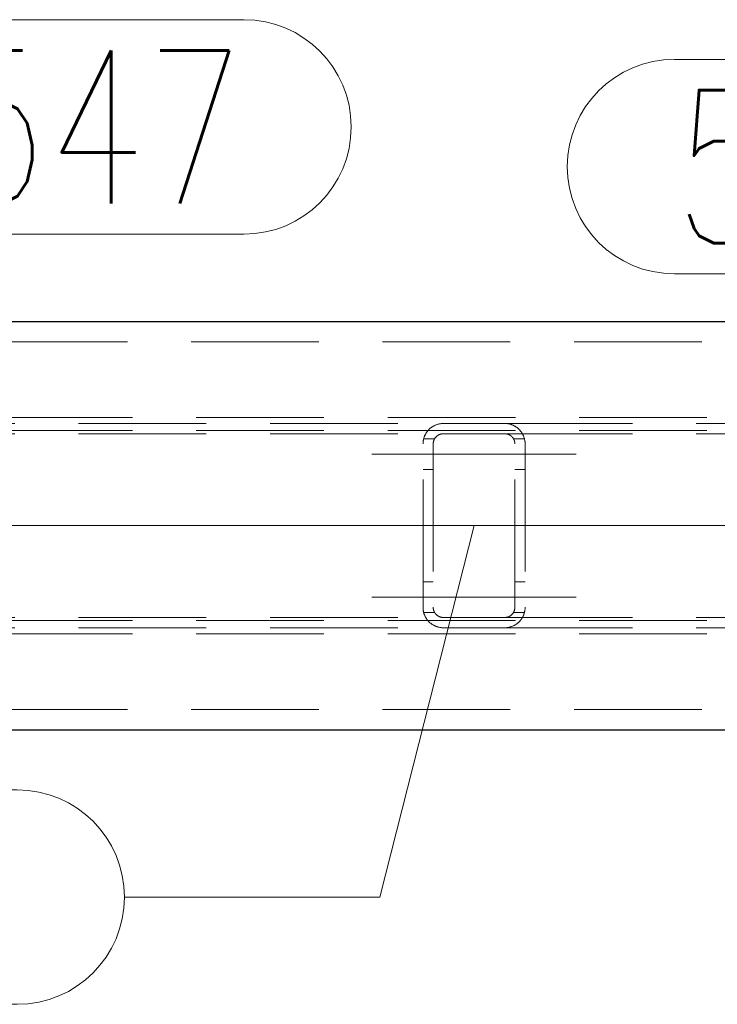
# Model space of a CAD drawing. Header units: millimetres. Extents: x -853 to -247, y 10927 to 11422.
# Tile 7 of 59: x -741 to -727, y 10963 to 10983. Entities that reach past the tile are written whole.
import ezdxf

# ---------------------------------------------------------------- set-up
doc = ezdxf.new("R2010")
doc.units = ezdxf.units.MM
doc.header["$LTSCALE"] = 10
doc.linetypes.add('HIDDEN', pattern=[0.375, 0.25, -0.125])
doc.linetypes.add('MITTE', pattern=[2, 1.25, -0.25, 0.25, -0.25])
for name, color, linetype, lineweight in [('PS_Hidden', 2, 'HIDDEN', 9), ('PS_Mid', 5, 'MITTE', 15), ('PS_Pos', 1, 'Continuous', 15), ('PS_Shape', 161, 'Continuous', 30), ('PS_SOLID', 7, 'Continuous', 30)]:
    doc.layers.add(name, color=color, linetype=linetype, lineweight=lineweight)
doc.styles.add('simplex', font='simplex.shx', dxfattribs={"width": 0.75})

# ---------------------------------------------------------------- blocks, each defined once
blk = doc.blocks.new('*X234')
at = {"layer": 'PS_Hidden', "color": 2, "linetype": 'HIDDEN'}
for p, q in [((-779.036, 10976.303), (-606.305, 10976.303)), ((-771.436, 10974.823), (-634.272, 10974.823)), ((-751.241, 10974.703), (-732.846, 10974.703)), ((-733.037, 10974.654), (-733.028, 10974.659)), ((-733.028, 10974.659), (-733.019, 10974.664)), ((-733.019, 10974.664), (-733.009, 10974.668)), ((-733.009, 10974.668), (-732.999, 10974.673)), ((-732.999, 10974.673), (-732.989, 10974.677)), ((-732.989, 10974.677), (-732.978, 10974.681)), ((-732.978, 10974.681), (-732.968, 10974.684)), ((-732.968, 10974.684), (-732.956, 10974.688)), ((-732.956, 10974.688), (-732.944, 10974.691)), ((-732.944, 10974.691), (-732.931, 10974.694)), ((-732.931, 10974.694), (-732.918, 10974.697)), ((-732.918, 10974.697), (-732.904, 10974.699)), ((-732.904, 10974.699), (-732.89, 10974.701)), ((-732.89, 10974.701), (-732.875, 10974.702)), ((-732.875, 10974.702), (-732.861, 10974.703)), ((-732.861, 10974.703), (-732.846, 10974.703)), ((-732.846, 10974.703), (-731.646, 10974.703)), ((-732.846, 10974.703), (-732.846, 10974.703)), ((-731.646, 10974.703), (-731.631, 10974.703)), ((-731.646, 10974.703), (-713.251, 10974.703)), ((-731.631, 10974.703), (-731.617, 10974.702)), ((-731.617, 10974.702), (-731.602, 10974.701)), ((-731.602, 10974.701), (-731.587, 10974.699)), ((-731.587, 10974.699), (-731.573, 10974.696)), ((-731.573, 10974.696), (-731.56, 10974.694)), ((-731.56, 10974.694), (-731.547, 10974.691)), ((-731.547, 10974.691), (-731.536, 10974.688)), ((-731.536, 10974.688), (-731.525, 10974.684)), ((-731.525, 10974.684), (-731.514, 10974.68)), ((-731.514, 10974.68), (-731.503, 10974.676)), ((-731.503, 10974.676), (-731.492, 10974.672)), ((-731.492, 10974.672), (-731.482, 10974.668)), ((-731.482, 10974.668), (-731.472, 10974.663)), ((-731.472, 10974.663), (-731.463, 10974.658)), ((-731.463, 10974.658), (-731.453, 10974.653)), ((-771.436, 10974.563), (-634.272, 10974.563)), ((-751.241, 10974.503), (-732.846, 10974.503)), ((-733.214, 10974.46), (-733.21, 10974.469)), ((-733.21, 10974.469), (-733.206, 10974.477)), ((-733.206, 10974.477), (-733.202, 10974.485)), ((-733.202, 10974.485), (-733.198, 10974.493)), ((-733.198, 10974.493), (-733.193, 10974.501)), ((-733.193, 10974.501), (-733.189, 10974.509)), ((-733.189, 10974.509), (-733.184, 10974.517)), ((-733.184, 10974.517), (-733.179, 10974.525)), ((-733.179, 10974.525), (-733.174, 10974.532)), ((-733.174, 10974.532), (-733.169, 10974.539)), ((-733.169, 10974.539), (-733.164, 10974.546)), ((-733.164, 10974.546), (-733.158, 10974.553)), ((-733.158, 10974.553), (-733.152, 10974.56)), ((-733.152, 10974.56), (-733.147, 10974.567)), ((-733.147, 10974.567), (-733.141, 10974.573)), ((-733.141, 10974.573), (-733.135, 10974.58)), ((-733.135, 10974.58), (-733.129, 10974.586)), ((-733.129, 10974.586), (-733.123, 10974.592)), ((-733.123, 10974.592), (-733.116, 10974.598)), ((-733.116, 10974.598), (-733.11, 10974.604)), ((-733.11, 10974.604), (-733.103, 10974.61)), ((-733.103, 10974.61), (-733.095, 10974.616)), ((-733.095, 10974.616), (-733.088, 10974.622)), ((-733.088, 10974.622), (-733.08, 10974.627)), ((-733.08, 10974.627), (-733.072, 10974.633)), ((-733.072, 10974.633), (-733.064, 10974.639)), ((-733.064, 10974.639), (-733.055, 10974.644)), ((-733.055, 10974.644), (-733.046, 10974.649)), ((-733.046, 10974.649), (-733.037, 10974.654)), ((-732.961, 10974.467), (-732.965, 10974.464)), ((-732.956, 10974.47), (-732.961, 10974.467)), ((-732.952, 10974.473), (-732.956, 10974.47)), ((-732.947, 10974.476), (-732.952, 10974.473)), ((-732.942, 10974.478), (-732.947, 10974.476)), ((-732.937, 10974.481), (-732.942, 10974.478)), ((-732.932, 10974.484), (-732.937, 10974.481)), ((-732.927, 10974.486), (-732.932, 10974.484)), ((-732.922, 10974.488), (-732.927, 10974.486)), ((-732.916, 10974.49), (-732.922, 10974.488)), ((-732.911, 10974.492), (-732.916, 10974.49)), ((-732.905, 10974.494), (-732.911, 10974.492)), ((-732.899, 10974.496), (-732.905, 10974.494)), ((-732.893, 10974.498), (-732.899, 10974.496)), ((-732.886, 10974.499), (-732.893, 10974.498)), ((-732.88, 10974.5), (-732.886, 10974.499)), ((-732.873, 10974.501), (-732.88, 10974.5)), ((-732.866, 10974.502), (-732.873, 10974.501)), ((-732.859, 10974.503), (-732.866, 10974.502)), ((-732.853, 10974.503), (-732.859, 10974.503)), ((-732.846, 10974.503), (-732.853, 10974.503)), ((-731.646, 10974.503), (-732.846, 10974.503)), ((-731.64, 10974.503), (-731.646, 10974.503)), ((-731.646, 10974.503), (-713.251, 10974.503)), ((-731.633, 10974.503), (-731.64, 10974.503)), ((-731.627, 10974.502), (-731.633, 10974.503)), ((-731.62, 10974.501), (-731.627, 10974.502)), ((-731.614, 10974.5), (-731.62, 10974.501)), ((-731.608, 10974.499), (-731.614, 10974.5)), ((-731.601, 10974.498), (-731.608, 10974.499)), ((-731.595, 10974.496), (-731.601, 10974.498)), ((-731.589, 10974.495), (-731.595, 10974.496)), ((-731.584, 10974.493), (-731.589, 10974.495)), ((-731.578, 10974.491), (-731.584, 10974.493)), ((-731.572, 10974.489), (-731.578, 10974.491)), ((-731.567, 10974.487), (-731.572, 10974.489)), ((-731.562, 10974.484), (-731.567, 10974.487)), ((-731.556, 10974.482), (-731.562, 10974.484)), ((-731.551, 10974.479), (-731.556, 10974.482)), ((-731.547, 10974.476), (-731.551, 10974.479)), ((-731.542, 10974.474), (-731.547, 10974.476)), ((-731.537, 10974.471), (-731.542, 10974.474)), ((-731.533, 10974.468), (-731.537, 10974.471)), ((-731.529, 10974.465), (-731.533, 10974.468)), ((-731.525, 10974.462), (-731.529, 10974.465)), ((-731.453, 10974.653), (-731.444, 10974.648)), ((-731.444, 10974.648), (-731.436, 10974.643)), ((-731.436, 10974.643), (-731.427, 10974.638)), ((-731.427, 10974.638), (-731.419, 10974.632)), ((-731.419, 10974.632), (-731.411, 10974.627)), ((-731.411, 10974.627), (-731.404, 10974.622)), ((-731.404, 10974.622), (-731.397, 10974.616)), ((-731.397, 10974.616), (-731.39, 10974.61)), ((-731.39, 10974.61), (-731.383, 10974.605)), ((-731.383, 10974.605), (-731.377, 10974.599)), ((-731.377, 10974.599), (-731.37, 10974.593)), ((-731.37, 10974.593), (-731.364, 10974.586)), ((-731.364, 10974.586), (-731.358, 10974.58)), ((-731.358, 10974.58), (-731.351, 10974.573)), ((-731.351, 10974.573), (-731.345, 10974.567)), ((-731.345, 10974.567), (-731.34, 10974.56)), ((-731.34, 10974.56), (-731.334, 10974.553)), ((-731.334, 10974.553), (-731.328, 10974.546)), ((-731.328, 10974.546), (-731.323, 10974.539)), ((-731.323, 10974.539), (-731.318, 10974.531)), ((-731.318, 10974.531), (-731.313, 10974.524)), ((-731.313, 10974.524), (-731.308, 10974.516)), ((-731.308, 10974.516), (-731.303, 10974.508)), ((-731.303, 10974.508), (-731.298, 10974.5)), ((-731.298, 10974.5), (-731.294, 10974.492)), ((-731.294, 10974.492), (-731.29, 10974.484)), ((-731.29, 10974.484), (-731.285, 10974.476)), ((-731.285, 10974.476), (-731.282, 10974.468)), ((-731.282, 10974.468), (-731.278, 10974.459)), ((-733.246, 10974.322), (-733.245, 10974.332)), ((-733.246, 10974.313), (-733.246, 10974.322)), ((-733.246, 10974.303), (-733.246, 10974.313)), ((-733.246, 10971.103), (-733.246, 10974.303)), ((-733.245, 10974.332), (-733.244, 10974.341)), ((-733.244, 10974.341), (-733.243, 10974.351)), ((-733.243, 10974.351), (-733.242, 10974.36)), ((-733.242, 10974.36), (-733.24, 10974.37)), ((-733.24, 10974.37), (-733.239, 10974.379)), ((-733.239, 10974.379), (-733.237, 10974.388)), ((-733.237, 10974.388), (-733.235, 10974.398)), ((-733.235, 10974.398), (-733.232, 10974.407)), ((-733.233, 10974.403), (-733.019, 10974.403)), ((-733.232, 10974.407), (-733.23, 10974.416)), ((-733.23, 10974.416), (-733.227, 10974.425)), ((-733.227, 10974.425), (-733.224, 10974.434)), ((-733.224, 10974.434), (-733.221, 10974.443)), ((-733.221, 10974.443), (-733.218, 10974.451)), ((-733.218, 10974.451), (-733.214, 10974.46)), ((-733.045, 10974.32), (-733.046, 10974.316)), ((-733.046, 10974.316), (-733.046, 10974.312)), ((-733.046, 10974.312), (-733.046, 10974.307)), ((-733.046, 10974.307), (-733.046, 10974.303)), ((-733.046, 10974.303), (-733.046, 10971.103)), ((-733.044, 10974.329), (-733.045, 10974.325)), ((-733.045, 10974.325), (-733.045, 10974.32)), ((-733.043, 10974.338), (-733.044, 10974.333)), ((-733.044, 10974.333), (-733.044, 10974.329)), ((-733.042, 10974.342), (-733.043, 10974.338)), ((-733.041, 10974.346), (-733.042, 10974.342)), ((-733.04, 10974.351), (-733.041, 10974.346)), ((-733.039, 10974.355), (-733.04, 10974.351)), ((-733.038, 10974.359), (-733.039, 10974.355)), ((-733.037, 10974.364), (-733.038, 10974.359)), ((-733.035, 10974.368), (-733.037, 10974.364)), ((-733.034, 10974.372), (-733.035, 10974.368)), ((-733.032, 10974.376), (-733.034, 10974.372)), ((-733.03, 10974.381), (-733.032, 10974.376)), ((-733.029, 10974.385), (-733.03, 10974.381)), ((-733.027, 10974.389), (-733.029, 10974.385)), ((-733.025, 10974.393), (-733.027, 10974.389)), ((-733.023, 10974.397), (-733.025, 10974.393)), ((-733.02, 10974.401), (-733.023, 10974.397)), ((-733.018, 10974.405), (-733.02, 10974.401)), ((-733.016, 10974.409), (-733.018, 10974.405)), ((-733.013, 10974.413), (-733.016, 10974.409)), ((-733.011, 10974.416), (-733.013, 10974.413)), ((-733.008, 10974.42), (-733.011, 10974.416)), ((-733.006, 10974.424), (-733.008, 10974.42)), ((-733.003, 10974.427), (-733.006, 10974.424)), ((-733, 10974.431), (-733.003, 10974.427)), ((-732.997, 10974.434), (-733, 10974.431)), ((-732.994, 10974.438), (-732.997, 10974.434)), ((-732.991, 10974.441), (-732.994, 10974.438)), ((-732.988, 10974.444), (-732.991, 10974.441)), ((-732.984, 10974.448), (-732.988, 10974.444)), ((-732.981, 10974.451), (-732.984, 10974.448)), ((-732.977, 10974.454), (-732.981, 10974.451)), ((-732.973, 10974.457), (-732.977, 10974.454)), ((-732.969, 10974.461), (-732.973, 10974.457)), ((-732.965, 10974.464), (-732.969, 10974.461)), ((-731.521, 10974.459), (-731.525, 10974.462)), ((-731.517, 10974.456), (-731.521, 10974.459)), ((-731.513, 10974.453), (-731.517, 10974.456)), ((-731.51, 10974.449), (-731.513, 10974.453)), ((-731.506, 10974.446), (-731.51, 10974.449)), ((-731.503, 10974.443), (-731.506, 10974.446)), ((-731.5, 10974.439), (-731.503, 10974.443)), ((-731.497, 10974.436), (-731.5, 10974.439)), ((-731.494, 10974.432), (-731.497, 10974.436)), ((-731.491, 10974.429), (-731.494, 10974.432)), ((-731.488, 10974.425), (-731.491, 10974.429)), ((-731.485, 10974.421), (-731.488, 10974.425)), ((-731.482, 10974.417), (-731.485, 10974.421)), ((-731.48, 10974.414), (-731.482, 10974.417)), ((-731.477, 10974.41), (-731.48, 10974.414)), ((-731.475, 10974.406), (-731.477, 10974.41)), ((-731.472, 10974.402), (-731.475, 10974.406)), ((-731.473, 10974.403), (-731.259, 10974.403)), ((-731.47, 10974.398), (-731.472, 10974.402)), ((-731.468, 10974.394), (-731.47, 10974.398)), ((-731.466, 10974.39), (-731.468, 10974.394)), ((-731.464, 10974.385), (-731.466, 10974.39)), ((-731.462, 10974.381), (-731.464, 10974.385)), ((-731.46, 10974.377), (-731.462, 10974.381)), ((-731.459, 10974.373), (-731.46, 10974.377)), ((-731.457, 10974.369), (-731.459, 10974.373)), ((-731.456, 10974.364), (-731.457, 10974.369)), ((-731.454, 10974.36), (-731.456, 10974.364)), ((-731.453, 10974.356), (-731.454, 10974.36)), ((-731.452, 10974.351), (-731.453, 10974.356)), ((-731.451, 10974.347), (-731.452, 10974.351)), ((-731.45, 10974.342), (-731.451, 10974.347)), ((-731.449, 10974.338), (-731.45, 10974.342)), ((-731.449, 10974.334), (-731.449, 10974.338)), ((-731.448, 10974.329), (-731.449, 10974.334)), ((-731.447, 10974.325), (-731.448, 10974.329)), ((-731.447, 10974.32), (-731.447, 10974.325)), ((-731.447, 10974.316), (-731.447, 10974.32)), ((-731.446, 10974.312), (-731.447, 10974.316)), ((-731.446, 10974.307), (-731.446, 10974.312)), ((-731.446, 10974.303), (-731.446, 10974.307)), ((-731.446, 10971.103), (-731.446, 10974.303)), ((-731.278, 10974.459), (-731.274, 10974.451)), ((-731.274, 10974.451), (-731.271, 10974.442)), ((-731.271, 10974.442), (-731.268, 10974.433)), ((-731.268, 10974.433), (-731.265, 10974.424)), ((-731.265, 10974.424), (-731.262, 10974.415)), ((-731.262, 10974.415), (-731.26, 10974.406)), ((-731.26, 10974.406), (-731.257, 10974.397)), ((-731.257, 10974.397), (-731.255, 10974.388)), ((-731.255, 10974.388), (-731.253, 10974.379)), ((-731.253, 10974.379), (-731.252, 10974.369)), ((-731.252, 10974.369), (-731.25, 10974.36)), ((-731.25, 10974.36), (-731.249, 10974.35)), ((-731.249, 10974.35), (-731.248, 10974.341)), ((-731.248, 10974.341), (-731.247, 10974.332)), ((-731.247, 10974.332), (-731.247, 10974.322)), ((-731.247, 10974.322), (-731.246, 10974.313)), ((-731.246, 10974.313), (-731.246, 10974.303)), ((-731.246, 10974.303), (-731.246, 10971.103)), ((-733.246, 10973.803), (-733.046, 10973.803)), ((-731.446, 10973.803), (-731.246, 10973.803)), ((-733.246, 10971.603), (-733.046, 10971.603)), ((-731.446, 10971.603), (-731.246, 10971.603)), ((-733.246, 10971.093), (-733.246, 10971.103)), ((-733.246, 10971.084), (-733.246, 10971.093)), ((-733.245, 10971.074), (-733.246, 10971.084)), ((-733.244, 10971.065), (-733.245, 10971.074)), ((-733.243, 10971.055), (-733.244, 10971.065)), ((-733.242, 10971.046), (-733.243, 10971.055)), ((-733.24, 10971.037), (-733.242, 10971.046)), ((-733.239, 10971.027), (-733.24, 10971.037)), ((-733.237, 10971.018), (-733.239, 10971.027)), ((-733.235, 10971.009), (-733.237, 10971.018)), ((-733.232, 10970.999), (-733.235, 10971.009)), ((-733.233, 10971.003), (-733.019, 10971.003)), ((-733.23, 10970.99), (-733.232, 10970.999)), ((-733.046, 10971.103), (-733.046, 10971.099)), ((-733.046, 10971.099), (-733.046, 10971.094)), ((-733.046, 10971.094), (-733.046, 10971.09)), ((-733.046, 10971.09), (-733.045, 10971.086)), ((-733.045, 10971.086), (-733.045, 10971.081)), ((-733.045, 10971.081), (-733.044, 10971.077)), ((-733.044, 10971.077), (-733.044, 10971.073)), ((-733.044, 10971.073), (-733.043, 10971.068)), ((-733.043, 10971.068), (-733.042, 10971.064)), ((-733.042, 10971.064), (-733.041, 10971.06)), ((-733.041, 10971.06), (-733.04, 10971.055)), ((-733.04, 10971.055), (-733.039, 10971.051)), ((-733.039, 10971.051), (-733.038, 10971.047)), ((-733.038, 10971.047), (-733.037, 10971.042)), ((-733.037, 10971.042), (-733.035, 10971.038)), ((-733.035, 10971.038), (-733.034, 10971.034)), ((-733.034, 10971.034), (-733.032, 10971.03)), ((-733.032, 10971.03), (-733.03, 10971.025)), ((-733.03, 10971.025), (-733.029, 10971.021)), ((-733.029, 10971.021), (-733.027, 10971.017)), ((-733.027, 10971.017), (-733.025, 10971.013)), ((-733.025, 10971.013), (-733.023, 10971.009)), ((-733.023, 10971.009), (-733.02, 10971.005)), ((-733.02, 10971.005), (-733.018, 10971.001)), ((-733.018, 10971.001), (-733.016, 10970.997)), ((-733.016, 10970.997), (-733.013, 10970.993)), ((-733.013, 10970.993), (-733.011, 10970.99)), ((-731.48, 10970.992), (-731.477, 10970.996)), ((-731.477, 10970.996), (-731.475, 10971)), ((-731.475, 10971), (-731.472, 10971.004)), ((-731.473, 10971.003), (-731.259, 10971.003)), ((-731.472, 10971.004), (-731.47, 10971.008)), ((-731.47, 10971.008), (-731.468, 10971.012)), ((-731.468, 10971.012), (-731.466, 10971.016)), ((-731.466, 10971.016), (-731.464, 10971.021)), ((-731.464, 10971.021), (-731.462, 10971.025)), ((-731.462, 10971.025), (-731.46, 10971.029)), ((-731.46, 10971.029), (-731.459, 10971.033)), ((-731.459, 10971.033), (-731.457, 10971.038)), ((-731.457, 10971.038), (-731.456, 10971.042)), ((-731.456, 10971.042), (-731.454, 10971.046)), ((-731.454, 10971.046), (-731.453, 10971.05)), ((-731.453, 10971.05), (-731.452, 10971.055)), ((-731.452, 10971.055), (-731.451, 10971.059)), ((-731.451, 10971.059), (-731.45, 10971.064)), ((-731.45, 10971.064), (-731.449, 10971.068)), ((-731.449, 10971.072), (-731.448, 10971.077)), ((-731.449, 10971.068), (-731.449, 10971.072)), ((-731.448, 10971.077), (-731.447, 10971.081)), ((-731.447, 10971.09), (-731.446, 10971.094)), ((-731.447, 10971.086), (-731.447, 10971.09)), ((-731.447, 10971.081), (-731.447, 10971.086)), ((-731.446, 10971.099), (-731.446, 10971.103)), ((-731.446, 10971.094), (-731.446, 10971.099)), ((-731.26, 10971), (-731.262, 10970.991)), ((-731.257, 10971.009), (-731.26, 10971)), ((-731.255, 10971.018), (-731.257, 10971.009)), ((-731.253, 10971.028), (-731.255, 10971.018)), ((-731.252, 10971.037), (-731.253, 10971.028)), ((-731.25, 10971.046), (-731.252, 10971.037)), ((-731.249, 10971.056), (-731.25, 10971.046)), ((-731.248, 10971.065), (-731.249, 10971.056)), ((-731.247, 10971.074), (-731.248, 10971.065)), ((-731.246, 10971.093), (-731.247, 10971.084)), ((-731.247, 10971.084), (-731.247, 10971.074)), ((-731.246, 10971.103), (-731.246, 10971.093)), ((-771.436, 10970.843), (-634.272, 10970.843)), ((-751.241, 10970.903), (-732.846, 10970.903)), ((-733.227, 10970.981), (-733.23, 10970.99)), ((-733.224, 10970.972), (-733.227, 10970.981)), ((-733.221, 10970.963), (-733.224, 10970.972)), ((-733.218, 10970.955), (-733.221, 10970.963)), ((-733.214, 10970.946), (-733.218, 10970.955)), ((-733.21, 10970.937), (-733.214, 10970.946)), ((-733.206, 10970.929), (-733.21, 10970.937)), ((-733.202, 10970.921), (-733.206, 10970.929)), ((-733.198, 10970.913), (-733.202, 10970.921)), ((-733.193, 10970.905), (-733.198, 10970.913)), ((-733.189, 10970.897), (-733.193, 10970.905)), ((-733.184, 10970.889), (-733.189, 10970.897)), ((-733.179, 10970.882), (-733.184, 10970.889)), ((-733.174, 10970.874), (-733.179, 10970.882)), ((-733.169, 10970.867), (-733.174, 10970.874)), ((-733.164, 10970.86), (-733.169, 10970.867)), ((-733.158, 10970.853), (-733.164, 10970.86)), ((-733.152, 10970.846), (-733.158, 10970.853)), ((-733.147, 10970.839), (-733.152, 10970.846)), ((-733.141, 10970.833), (-733.147, 10970.839)), ((-733.135, 10970.826), (-733.141, 10970.833)), ((-733.129, 10970.82), (-733.135, 10970.826)), ((-733.123, 10970.814), (-733.129, 10970.82)), ((-733.116, 10970.808), (-733.123, 10970.814)), ((-733.11, 10970.802), (-733.116, 10970.808)), ((-733.103, 10970.796), (-733.11, 10970.802)), ((-733.011, 10970.99), (-733.008, 10970.986)), ((-733.008, 10970.986), (-733.006, 10970.982)), ((-733.006, 10970.982), (-733.003, 10970.979)), ((-733.003, 10970.979), (-733, 10970.975)), ((-733, 10970.975), (-732.997, 10970.972)), ((-732.997, 10970.972), (-732.994, 10970.968)), ((-732.994, 10970.968), (-732.991, 10970.965)), ((-732.991, 10970.965), (-732.988, 10970.962)), ((-732.988, 10970.962), (-732.984, 10970.958)), ((-732.984, 10970.958), (-732.981, 10970.955)), ((-732.981, 10970.955), (-732.977, 10970.952)), ((-732.977, 10970.952), (-732.973, 10970.949)), ((-732.973, 10970.949), (-732.969, 10970.946)), ((-732.969, 10970.946), (-732.965, 10970.942)), ((-732.965, 10970.942), (-732.961, 10970.939)), ((-732.961, 10970.939), (-732.956, 10970.936)), ((-732.956, 10970.936), (-732.952, 10970.933)), ((-732.952, 10970.933), (-732.947, 10970.93)), ((-732.947, 10970.93), (-732.942, 10970.928)), ((-732.942, 10970.928), (-732.937, 10970.925)), ((-732.937, 10970.925), (-732.932, 10970.922)), ((-732.932, 10970.922), (-732.927, 10970.92)), ((-732.927, 10970.92), (-732.922, 10970.918)), ((-732.922, 10970.918), (-732.916, 10970.916)), ((-732.916, 10970.916), (-732.911, 10970.914)), ((-732.911, 10970.914), (-732.905, 10970.912)), ((-732.905, 10970.912), (-732.899, 10970.91)), ((-732.899, 10970.91), (-732.893, 10970.909)), ((-732.893, 10970.909), (-732.886, 10970.907)), ((-732.886, 10970.907), (-732.88, 10970.906)), ((-732.88, 10970.906), (-732.873, 10970.905)), ((-732.873, 10970.905), (-732.866, 10970.904)), ((-732.866, 10970.904), (-732.859, 10970.903)), ((-732.859, 10970.903), (-732.853, 10970.903)), ((-732.853, 10970.903), (-732.846, 10970.903)), ((-732.846, 10970.903), (-731.646, 10970.903)), ((-731.646, 10970.903), (-731.64, 10970.903)), ((-731.646, 10970.903), (-713.251, 10970.903)), ((-731.64, 10970.903), (-731.633, 10970.903)), ((-731.633, 10970.903), (-731.627, 10970.904)), ((-731.627, 10970.904), (-731.62, 10970.905)), ((-731.62, 10970.905), (-731.614, 10970.906)), ((-731.614, 10970.906), (-731.608, 10970.907)), ((-731.608, 10970.907), (-731.601, 10970.908)), ((-731.601, 10970.908), (-731.595, 10970.91)), ((-731.595, 10970.91), (-731.589, 10970.911)), ((-731.589, 10970.911), (-731.584, 10970.913)), ((-731.584, 10970.913), (-731.578, 10970.915)), ((-731.578, 10970.915), (-731.572, 10970.917)), ((-731.572, 10970.917), (-731.567, 10970.919)), ((-731.567, 10970.919), (-731.562, 10970.922)), ((-731.562, 10970.922), (-731.556, 10970.924)), ((-731.556, 10970.924), (-731.551, 10970.927)), ((-731.551, 10970.927), (-731.547, 10970.93)), ((-731.547, 10970.93), (-731.542, 10970.932)), ((-731.542, 10970.932), (-731.537, 10970.935)), ((-731.537, 10970.935), (-731.533, 10970.938)), ((-731.533, 10970.938), (-731.529, 10970.941)), ((-731.529, 10970.941), (-731.525, 10970.944)), ((-731.525, 10970.944), (-731.521, 10970.947)), ((-731.521, 10970.947), (-731.517, 10970.95)), ((-731.517, 10970.95), (-731.513, 10970.953)), ((-731.513, 10970.953), (-731.51, 10970.957)), ((-731.51, 10970.957), (-731.506, 10970.96)), ((-731.506, 10970.96), (-731.503, 10970.963)), ((-731.503, 10970.963), (-731.5, 10970.967)), ((-731.5, 10970.967), (-731.497, 10970.97)), ((-731.497, 10970.97), (-731.494, 10970.974)), ((-731.494, 10970.974), (-731.491, 10970.977)), ((-731.491, 10970.977), (-731.488, 10970.981)), ((-731.488, 10970.981), (-731.485, 10970.985)), ((-731.485, 10970.985), (-731.482, 10970.989)), ((-731.482, 10970.989), (-731.48, 10970.992)), ((-731.383, 10970.801), (-731.39, 10970.796)), ((-731.377, 10970.807), (-731.383, 10970.801)), ((-731.37, 10970.813), (-731.377, 10970.807)), ((-731.364, 10970.82), (-731.37, 10970.813)), ((-731.358, 10970.826), (-731.364, 10970.82)), ((-731.351, 10970.833), (-731.358, 10970.826)), ((-731.345, 10970.839), (-731.351, 10970.833)), ((-731.34, 10970.846), (-731.345, 10970.839)), ((-731.334, 10970.853), (-731.34, 10970.846)), ((-731.328, 10970.86), (-731.334, 10970.853)), ((-731.323, 10970.867), (-731.328, 10970.86)), ((-731.318, 10970.875), (-731.323, 10970.867)), ((-731.313, 10970.882), (-731.318, 10970.875)), ((-731.308, 10970.89), (-731.313, 10970.882)), ((-731.303, 10970.898), (-731.308, 10970.89)), ((-731.298, 10970.906), (-731.303, 10970.898)), ((-731.294, 10970.914), (-731.298, 10970.906)), ((-731.29, 10970.922), (-731.294, 10970.914)), ((-731.285, 10970.93), (-731.29, 10970.922)), ((-731.282, 10970.938), (-731.285, 10970.93)), ((-731.278, 10970.947), (-731.282, 10970.938)), ((-731.274, 10970.956), (-731.278, 10970.947)), ((-731.271, 10970.964), (-731.274, 10970.956)), ((-731.268, 10970.973), (-731.271, 10970.964)), ((-731.265, 10970.982), (-731.268, 10970.973)), ((-731.262, 10970.991), (-731.265, 10970.982)), ((-751.241, 10970.703), (-732.846, 10970.703)), ((-733.095, 10970.79), (-733.103, 10970.796)), ((-733.088, 10970.784), (-733.095, 10970.79)), ((-733.08, 10970.779), (-733.088, 10970.784)), ((-733.072, 10970.773), (-733.08, 10970.779)), ((-733.064, 10970.768), (-733.072, 10970.773)), ((-733.055, 10970.762), (-733.064, 10970.768)), ((-733.046, 10970.757), (-733.055, 10970.762)), ((-733.037, 10970.752), (-733.046, 10970.757)), ((-733.028, 10970.747), (-733.037, 10970.752)), ((-733.019, 10970.742), (-733.028, 10970.747)), ((-733.009, 10970.738), (-733.019, 10970.742)), ((-732.999, 10970.733), (-733.009, 10970.738)), ((-732.989, 10970.729), (-732.999, 10970.733)), ((-732.978, 10970.725), (-732.989, 10970.729)), ((-732.968, 10970.722), (-732.978, 10970.725)), ((-732.956, 10970.718), (-732.968, 10970.722)), ((-732.944, 10970.715), (-732.956, 10970.718)), ((-732.931, 10970.712), (-732.944, 10970.715)), ((-732.918, 10970.71), (-732.931, 10970.712)), ((-732.904, 10970.707), (-732.918, 10970.71)), ((-732.89, 10970.705), (-732.904, 10970.707)), ((-732.875, 10970.704), (-732.89, 10970.705)), ((-732.861, 10970.703), (-732.875, 10970.704)), ((-732.846, 10970.703), (-732.861, 10970.703)), ((-731.646, 10970.703), (-732.846, 10970.703)), ((-731.631, 10970.703), (-731.646, 10970.703)), ((-731.646, 10970.703), (-713.251, 10970.703)), ((-731.617, 10970.704), (-731.631, 10970.703)), ((-731.602, 10970.706), (-731.617, 10970.704)), ((-731.587, 10970.707), (-731.602, 10970.706)), ((-731.573, 10970.71), (-731.587, 10970.707)), ((-731.56, 10970.712), (-731.573, 10970.71)), ((-731.547, 10970.715), (-731.56, 10970.712)), ((-731.536, 10970.719), (-731.547, 10970.715)), ((-731.525, 10970.722), (-731.536, 10970.719)), ((-731.514, 10970.726), (-731.525, 10970.722)), ((-731.503, 10970.73), (-731.514, 10970.726)), ((-731.492, 10970.734), (-731.503, 10970.73)), ((-731.482, 10970.738), (-731.492, 10970.734)), ((-731.472, 10970.743), (-731.482, 10970.738)), ((-731.463, 10970.748), (-731.472, 10970.743)), ((-731.453, 10970.753), (-731.463, 10970.748)), ((-731.444, 10970.758), (-731.453, 10970.753)), ((-731.436, 10970.763), (-731.444, 10970.758)), ((-731.427, 10970.768), (-731.436, 10970.763)), ((-731.419, 10970.774), (-731.427, 10970.768)), ((-731.411, 10970.779), (-731.419, 10970.774)), ((-731.404, 10970.785), (-731.411, 10970.779)), ((-731.397, 10970.79), (-731.404, 10970.785)), ((-731.39, 10970.796), (-731.397, 10970.79)), ((-771.436, 10970.583), (-634.272, 10970.583)), ((-779.036, 10969.103), (-606.305, 10969.103))]:
    blk.add_line(p, q, dxfattribs=at)
at = {"layer": 'PS_Mid', "color": 5, "linetype": 'MITTE'}
for p, q in [((-732.046, 10974.103), (-734.246, 10974.103)), ((-732.046, 10974.103), (-734.246, 10974.103)), ((-730.246, 10974.103), (-732.446, 10974.103)), ((-730.246, 10974.103), (-732.446, 10974.103)), ((-784.703, 10972.703), (-601.569, 10972.703)), ((-776.436, 10972.703), (-629.272, 10972.703)), ((-776.436, 10972.703), (-629.272, 10972.703)), ((-732.246, 10972.703), (-732.246, 10972.703)), ((-732.046, 10971.303), (-734.246, 10971.303)), ((-732.046, 10971.303), (-734.246, 10971.303)), ((-730.246, 10971.303), (-732.446, 10971.303)), ((-730.246, 10971.303), (-732.446, 10971.303))]:
    blk.add_line(p, q, dxfattribs=at)
at = {"layer": 'PS_SOLID', "color": 7, "linetype": 'Continuous'}
for p, q in [((-779.436, 10976.703), (-606.277, 10976.703)), ((-779.436, 10968.703), (-606.277, 10968.703))]:
    blk.add_line(p, q, dxfattribs=at)
blk = doc.blocks.new('*X241')
at = {"color": 1}
for p, q in [((-742.538, 10982.611), (-736.752, 10982.611)), ((-751.841, 10972.703), (-749.638, 10980.511)), ((-749.638, 10980.511), (-744.638, 10980.511)), ((-742.538, 10978.411), (-736.752, 10978.411))]:
    blk.add_line(p, q, dxfattribs=at)
for centre, start, end in [((-742.538, 10980.511), 90, 270), ((-736.752, 10980.511), 270, 90)]:
    blk.add_arc(centre, 2.1, start, end, dxfattribs=at)
at = {"color": 30, "style": 'simplex', "width": 0.75}
blk.add_text('547', height=3, dxfattribs=at).set_placement((-742.538, 10979.011))
blk = doc.blocks.new('*X246')
at = {"color": 1}
for p, q in [((-732.246, 10972.703), (-734.093, 10965.428)), ((-746.979, 10967.528), (-741.193, 10967.528)), ((-739.093, 10965.428), (-734.093, 10965.428)), ((-746.979, 10963.328), (-741.193, 10963.328))]:
    blk.add_line(p, q, dxfattribs=at)
for centre, start, end in [((-746.979, 10965.428), 90, 270), ((-741.193, 10965.428), 270, 90)]:
    blk.add_arc(centre, 2.1, start, end, dxfattribs=at)
at = {"color": 30, "style": 'simplex', "width": 0.75}
blk.add_text('547', height=3, dxfattribs=at).set_placement((-746.979, 10963.928))
blk = doc.blocks.new('*X272')
at = {"color": 1}
for p, q in [((-728.321, 10981.834), (-722.535, 10981.834)), ((-720.435, 10979.734), (-715.435, 10979.734)), ((-712.651, 10972.703), (-715.435, 10979.734)), ((-728.321, 10977.634), (-722.535, 10977.634))]:
    blk.add_line(p, q, dxfattribs=at)
for centre, start, end in [((-728.321, 10979.734), 90, 270), ((-722.535, 10979.734), 270, 90)]:
    blk.add_arc(centre, 2.1, start, end, dxfattribs=at)
at = {"color": 30, "style": 'simplex', "width": 0.75}
blk.add_text('547', height=3, dxfattribs=at).set_placement((-728.321, 10978.234))

msp = doc.modelspace()

# ---------------------------------------------------------------- block references
at = {"layer": 'PS_Pos'}
for name in ['*X241', '*X272', '*X246']:
    msp.add_blockref(name, (0, 0), dxfattribs=at)
at = {"layer": 'PS_Shape', "color": 31}
msp.add_blockref('*X234', (0, 0), dxfattribs=at)

doc.saveas('drawing.dxf')
